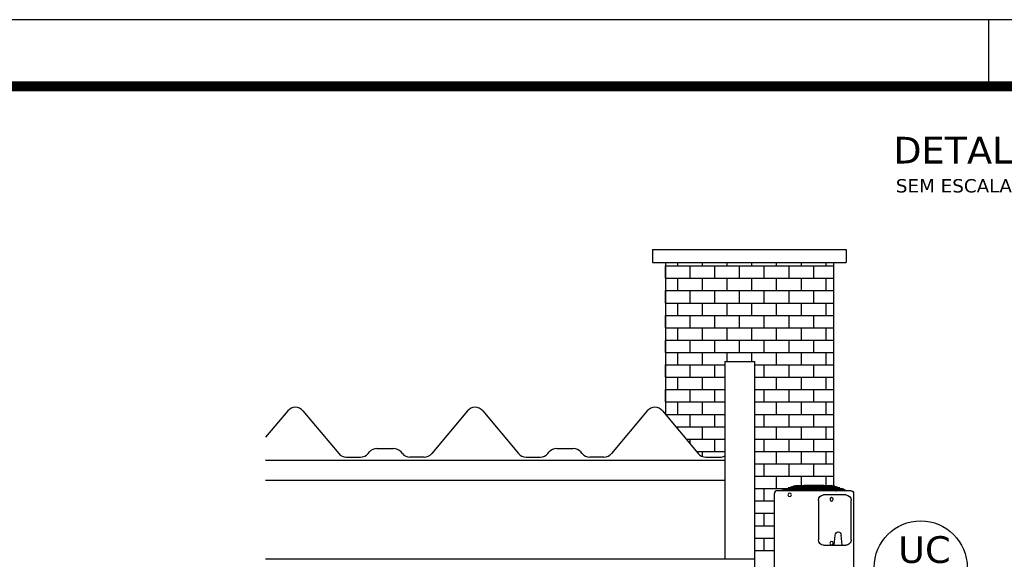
# Model space of a CAD drawing. Extents: x 40.7 to 137.4, y -250.8 to -221.5.
# Tile 214 of 256: x 78 to 82.9, y -224.2 to -221.5. Entities that reach past the tile are written whole.
import ezdxf

# ---------------------------------------------------------------- set-up
doc = ezdxf.new("R2010")
doc.units = 0
doc.header["$MEASUREMENT"] = 0
doc.layers.get('0').update_dxf_attribs({"linetype": 'CONTINUOUS'})
for name, color, linetype in [('ARC_EQUIP', 6, 'CONTINUOUS'), ('ARQ_ALV_ALT', 7, 'CONTINUOUS'), ('ARQ_PIS_PAG', 9, 'CONTINUOUS'), ('ARQ_VIS_001', 6, 'CONTINUOUS'), ('ARQ_VIS_002', 5, 'CONTINUOUS'), ('ARQ_VIS_004', 9, 'CONTINUOUS'), ('I-AC_EQUIP', 6, 'CONTINUOUS'), ('PRANCHA', 8, 'CONTINUOUS'), ('TXAMB', 2, 'CONTINUOUS')]:
    doc.layers.add(name, color=color, linetype=linetype)
doc.styles.add('AMB75', font='verdana.ttf')

# ---------------------------------------------------------------- blocks, each defined once
blk = doc.blocks.new('A$C0B156F44')
at = {"color": 155}
for p, q in [((0.1996, 0.2849), (0.1662, 0.2705)), ((0.1996, 0.2849), (0.1994, 0.2392)), ((0.2381, 0.3075), (0.1996, 0.2849)), ((0.2204, 0.3646), (0.2104, 0.3525)), ((0.2104, 0.3525), (0.2104, 0.337)), ((0.2634, 0.3525), (0.2104, 0.3525)), ((0.2634, 0.337), (0.2104, 0.337)), ((0.2533, 0.3646), (0.2204, 0.3646)), ((0.2204, 0.3525), (0.2204, 0.337)), ((0.2298, 0.337), (0.2298, 0.3026)), ((0.2764, 0.2844), (0.2381, 0.3075)), ((0.2441, 0.337), (0.2441, 0.3041)), ((0.2634, 0.3525), (0.2533, 0.3646)), ((0.2533, 0.3525), (0.2533, 0.337)), ((0.2634, 0.3525), (0.2634, 0.337)), ((0.2762, 0.2387), (0.2764, 0.2844)), ((0.2764, 0.2844), (0.3097, 0.2696)), ((0.3569, 0.2787), (0.3856, 0.296)), ((0.3667, 0.3298), (0.3742, 0.3389)), ((0.3667, 0.3298), (0.4064, 0.3298)), ((0.3667, 0.3298), (0.3667, 0.3182)), ((0.3667, 0.3182), (0.4064, 0.3182)), ((0.3742, 0.3389), (0.3989, 0.3389)), ((0.3742, 0.3298), (0.3742, 0.3182)), ((0.3811, 0.3182), (0.3811, 0.2935)), ((0.3856, 0.296), (0.4145, 0.2791)), ((0.3918, 0.3182), (0.3918, 0.2924)), ((0.3989, 0.3389), (0.4064, 0.3298)), ((0.3989, 0.3298), (0.3989, 0.3182)), ((0.4064, 0.3298), (0.4064, 0.3182)), ((0.1695, 0.2622), (0.1661, 0.2643)), ((0.1695, 0.2622), (0.1661, 0.2643)), ((0.1994, 0.2392), (0.1661, 0.254)), ((0.1695, 0.2622), (0.1676, 0.2587)), ((0.1695, 0.2622), (0.1715, 0.2657)), ((0.1695, 0.2622), (0.173, 0.2602)), ((0.1695, 0.2622), (0.173, 0.2602)), ((0.1994, 0.2392), (0.2376, 0.2161)), ((0.2376, 0.2161), (0.2762, 0.2387)), ((0.2762, 0.2387), (0.3096, 0.2531)), ((0.3062, 0.2614), (0.3028, 0.2594)), ((0.3062, 0.2614), (0.3028, 0.2594)), ((0.3062, 0.2614), (0.3043, 0.2649)), ((0.3062, 0.2614), (0.3097, 0.2634)), ((0.3062, 0.2614), (0.3097, 0.2634)), ((0.3062, 0.2614), (0.3082, 0.2579)), ((0.3569, 0.2787), (0.332, 0.2677)), ((0.3345, 0.2615), (0.332, 0.263)), ((0.3345, 0.2615), (0.332, 0.263)), ((0.3571, 0.2445), (0.332, 0.2553)), ((0.3345, 0.2615), (0.3331, 0.2588)), ((0.3345, 0.2615), (0.336, 0.2641)), ((0.3345, 0.2615), (0.3371, 0.26)), ((0.3345, 0.2615), (0.3371, 0.26)), ((0.3571, 0.2445), (0.3569, 0.2787)), ((0.386, 0.2276), (0.3571, 0.2445)), ((0.4147, 0.2449), (0.386, 0.2276)), ((0.4145, 0.2791), (0.4147, 0.2449)), ((0.4145, 0.2791), (0.4396, 0.2683)), ((0.4147, 0.2449), (0.4396, 0.2559)), ((0.437, 0.2621), (0.4345, 0.2606)), ((0.437, 0.2621), (0.4345, 0.2606)), ((0.437, 0.2621), (0.4356, 0.2647)), ((0.437, 0.2621), (0.4396, 0.2636)), ((0.437, 0.2621), (0.4396, 0.2636)), ((0.437, 0.2621), (0.4385, 0.2595))]:
    blk.add_line(p, q, dxfattribs=at)
at = {"color": 155, "extrusion": (0, 0, -1)}
for centre, major_axis, start_param, end_param in [((0.2379, 0.2618), (0, 0.0321), 1.570796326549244, 7.85398163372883), ((0.3858, 0.2618), (0, 0.0241), 1.570796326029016, 7.853981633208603), ((0.1695, 0.2622), (0, 0.00895), 1.57079632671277, 7.853981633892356), ((0.1695, 0.2622), (0, 0.0063), 1.57079632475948, 7.853981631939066), ((0.3062, 0.2614), (0, 0.00895), 1.57079632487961, 7.853981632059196), ((0.3062, 0.2614), (0, 0.0063), 1.570796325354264, 7.85398163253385), ((0.3345, 0.2615), (0, 0.00671), 1.57079632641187, 7.853981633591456), ((0.3345, 0.2615), (0, 0.00472), 1.570796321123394, 7.85398162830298), ((0.437, 0.2621), (0, 0.00671), 1.570796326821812, 7.853981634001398), ((0.437, 0.2621), (0, 0.00472), 1.570796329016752, 7.853981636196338)]:
    blk.add_ellipse(centre, major_axis=major_axis, ratio=0.971103, start_param=start_param, end_param=end_param, dxfattribs=at)
at = {"layer": 'ARC_EQUIP'}
for p, q in [((0.0675, 0.0414), (0.0675, 1.4099)), ((0.7927, 1.4354), (0.0922, 1.4354)), ((0.8175, 1.4099), (0.8175, 0.0414)), ((0.4844, 1.3446), (0.4844, 0.9703)), ((0.7448, 1.3955), (0.5339, 1.3955)), ((0.7943, 0.9703), (0.7943, 1.3446)), ((0.6345, 0.9193), (0.6436, 1.0161)), ((0.7093, 0.9193), (0.7001, 1.0161)), ((0.5339, 0.9193), (0.7448, 0.9193)), ((0.2112, 0.2917), (0.1819, 0.2917)), ((0.2298, 0.3152), (0.1939, 0.3152)), ((0.3811, 0.3152), (0.2441, 0.3152)), ((0.3783, 0.2917), (0.2644, 0.2917)), ((0.4157, 0.3152), (0.3918, 0.3152)), ((0.427, 0.2917), (0.3931, 0.2917)), ((0.1444, 0.2642), (0.1444, 0.1193)), ((0.1572, 0.2662), (0.1572, 0.1913)), ((0.4518, 0.1913), (0.1572, 0.1913)), ((0.4518, 0.2662), (0.4518, 0.1913)), ((0.4652, 0.1193), (0.4652, 0.2642)), ((0.8175, 0.1193), (0.0675, 0.1193)), ((0.758, 0.1), (0.0675, 0.1)), ((0.7805, 0.0677), (0.758, 0.1)), ((0, 0.0119), (0, 0)), ((0.0318, 0.0119), (0, 0.0119)), ((0, 0), (0.0414, 0)), ((0.0318, 0.0119), (0.0683, 0.0351)), ((0.0414, 0), (0.0761, 0.0221)), ((0.8175, 0.0505), (0.0675, 0.0505)), ((0.0761, 0.0221), (0.0683, 0.0351)), ((0.7927, 0.0159), (0.0922, 0.0159)), ((0.8175, 0.0677), (0.7805, 0.0677)), ((0.8167, 0.0351), (0.8089, 0.022)), ((0.8435, 0), (0.8089, 0.022)), ((0.8531, 0.0119), (0.8167, 0.0351)), ((0.8849, 0), (0.8435, 0)), ((0.8531, 0.0119), (0.8849, 0.0119)), ((0.8849, 0.0119), (0.8849, 0))]:
    blk.add_line(p, q, dxfattribs=at)
blk.add_ellipse((0.0922, 1.4099), major_axis=(0, 0.0255), ratio=0.971103, start_param=0, end_param=1.570796, dxfattribs=at)
at = {"layer": 'ARC_EQUIP', "extrusion": (0, 0, -1)}
for centre, major_axis, ratio, start_param, end_param in [((0.2116, 1.3971), (0, 0.0168), 0.971103, 1.570796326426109, 7.853981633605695), ((0.7927, 1.4099), (0, 0.0255), 0.971103, 0, 1.570796), ((0.5339, 1.3446), (0, 0.051), 0.971103, 4.712389, 6.283185), ((0.609, 1.3544), (0, 0.0168), 0.971103, 1.570796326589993, 7.85398163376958), ((0.7448, 1.3446), (0, 0.051), 0.971103, 0, 1.570796), ((0.6719, 1.0161), (0, 0.0291), 0.971103, -1.570796, 1.570796), ((0.5339, 0.9703), (0, 0.051), 0.971103, 3.141593, 4.712389), ((0.609, 0.9393), (0, 0.0168), 0.971103, 1.570796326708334, 7.85398163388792), ((0.7448, 0.9703), (0, 0.051), 0.971103, 1.570796, 3.141593), ((0.1939, 0.2642), (0, 0.051), 0.971103, -1.570796, 0), ((0.1819, 0.2662), (0, 0.0255), 0.971103, -1.570796, 0), ((0.4157, 0.2642), (0, 0.051), 0.971103, 0, 1.570796), ((0.427, 0.2662), (0, 0.0255), 0.971103, 0, 1.570796), ((0.4416, 0.1589), (0, 0.0111), 0.971103, 1.570796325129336, 7.853981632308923), ((0.0922, 0.0414), (-0.0178, 0.0178), 1, 5.238108, 5.497787), ((0.0922, 0.0414), (0, 0.0255), 0.971103, 3.141593, 3.849381), ((0.2082, 0.0718), (0, 0.0111), 0.971103, 1.570796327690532, 7.853981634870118), ((0.4655, 0.0718), (0, 0.0111), 0.971103, 1.570796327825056, 7.853981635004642), ((0.7071, 0.0718), (0, 0.0111), 0.971103, 1.570796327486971, 7.853981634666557), ((0.7927, 0.0414), (0, 0.0255), 0.971103, 2.433804, 3.141593), ((0.7927, 0.0414), (0.0178, 0.0178), 1, 0.785398, 1.045078)]:
    blk.add_ellipse(centre, major_axis=major_axis, ratio=ratio, start_param=start_param, end_param=end_param, dxfattribs=at)
at = {"layer": 'I-AC_EQUIP', "color": 155}
for p, q in [((0.1349, 1.4354), (0.1349, 1.4377)), ((0.1366, 1.4377), (0.1349, 1.4377)), ((0.1504, 1.4414), (0.143, 1.4388)), ((0.7369, 1.4447), (0.148, 1.4447)), ((0.7369, 1.4414), (0.148, 1.4414)), ((0.1667, 1.4414), (0.1496, 1.4354)), ((0.1629, 1.4457), (0.1599, 1.4447)), ((0.7243, 1.449), (0.1607, 1.449)), ((0.7243, 1.4457), (0.1607, 1.4457)), ((0.2155, 1.4371), (0.1712, 1.4371)), ((0.175, 1.45), (0.1723, 1.449)), ((0.7119, 1.4533), (0.1731, 1.4533)), ((0.7119, 1.45), (0.1731, 1.45)), ((0.1792, 1.4457), (0.1762, 1.4447)), ((0.1872, 1.4543), (0.1844, 1.4533)), ((0.1857, 1.4576), (0.6993, 1.4576)), ((0.1857, 1.4543), (0.6993, 1.4543)), ((0.1913, 1.45), (0.1886, 1.449)), ((0.1993, 1.4585), (0.1966, 1.4576)), ((0.6871, 1.4618), (0.1978, 1.4618)), ((0.6871, 1.4585), (0.1978, 1.4585)), ((0.2035, 1.4543), (0.2007, 1.4533)), ((0.2291, 1.4399), (0.2083, 1.4399)), ((0.2115, 1.4628), (0.2087, 1.4618)), ((0.2104, 1.4661), (0.6745, 1.4661)), ((0.2104, 1.4628), (0.6745, 1.4628)), ((0.2156, 1.4585), (0.2129, 1.4576)), ((0.2236, 1.4671), (0.2209, 1.4661)), ((0.6624, 1.4704), (0.2226, 1.4704)), ((0.6624, 1.4671), (0.2226, 1.4671)), ((0.2278, 1.4628), (0.225, 1.4618)), ((0.2343, 1.4708), (0.233, 1.4704)), ((0.2341, 1.4414), (0.233, 1.4408)), ((0.2353, 1.436), (0.2339, 1.4354)), ((0.65, 1.4739), (0.235, 1.4739)), ((0.65, 1.4706), (0.235, 1.4706)), ((0.2465, 1.4414), (0.2353, 1.436)), ((0.2399, 1.4671), (0.2372, 1.4661)), ((0.2431, 1.4457), (0.2409, 1.4447)), ((0.2479, 1.4756), (0.2432, 1.4739)), ((0.2475, 1.4789), (0.6374, 1.4789)), ((0.2475, 1.4756), (0.6374, 1.4756)), ((0.2501, 1.4706), (0.2493, 1.4704)), ((0.2518, 1.45), (0.2499, 1.449)), ((0.2554, 1.4457), (0.2532, 1.4447)), ((0.2601, 1.4798), (0.2573, 1.4789)), ((0.2606, 1.4543), (0.2586, 1.4533)), ((0.2642, 1.4756), (0.2595, 1.4739)), ((0.2599, 1.4832), (0.6251, 1.4832)), ((0.2601, 1.4798), (0.6251, 1.4798)), ((0.2642, 1.45), (0.2622, 1.449)), ((0.2694, 1.4585), (0.2674, 1.4576)), ((0.2729, 1.4543), (0.271, 1.4533)), ((0.2731, 1.4848), (0.6119, 1.4848)), ((0.2781, 1.4628), (0.2761, 1.4618)), ((0.2817, 1.4585), (0.2797, 1.4576)), ((0.2869, 1.4671), (0.2849, 1.4661)), ((0.2904, 1.4628), (0.2885, 1.4618)), ((0.2942, 1.4706), (0.2937, 1.4704)), ((0.2992, 1.4671), (0.2972, 1.4661)), ((0.3044, 1.4756), (0.301, 1.4739)), ((0.3065, 1.4706), (0.306, 1.4704)), ((0.3131, 1.4798), (0.3112, 1.4789)), ((0.3159, 1.4752), (0.3133, 1.4739)), ((0.3169, 1.4756), (0.3159, 1.4752)), ((0.3498, 1.4848), (0.3498, 1.486)), ((0.5351, 1.486), (0.3498, 1.486)), ((0.3638, 1.4661), (0.3638, 1.4671)), ((0.3643, 1.4618), (0.3643, 1.4628)), ((0.3643, 1.4576), (0.3643, 1.4585)), ((0.3643, 1.4533), (0.3643, 1.4543)), ((0.3643, 1.449), (0.3643, 1.45)), ((0.3643, 1.4447), (0.3643, 1.4457)), ((0.3643, 1.4354), (0.3643, 1.4414)), ((0.3912, 1.4748), (0.3684, 1.4748)), ((0.3729, 1.4739), (0.3729, 1.4748)), ((0.3773, 1.4739), (0.3773, 1.4748)), ((0.4045, 1.4798), (0.4047, 1.4789)), ((0.4246, 1.4748), (0.4084, 1.4748)), ((0.4117, 1.486), (0.4117, 1.4862)), ((0.4117, 1.4862), (0.4733, 1.4862)), ((0.4131, 1.4739), (0.4131, 1.4748)), ((0.4175, 1.4739), (0.4175, 1.4748)), ((0.4285, 1.4798), (0.4283, 1.4789)), ((0.4398, 1.4756), (0.4398, 1.4739)), ((0.4398, 1.4706), (0.4398, 1.4704)), ((0.4398, 1.4671), (0.4398, 1.4661)), ((0.4398, 1.4628), (0.4398, 1.4618)), ((0.4398, 1.4585), (0.4398, 1.4576)), ((0.4398, 1.4543), (0.4398, 1.4533)), ((0.4398, 1.45), (0.4398, 1.449)), ((0.4398, 1.4457), (0.4398, 1.4447)), ((0.4398, 1.4414), (0.4398, 1.4354)), ((0.4452, 1.4756), (0.4452, 1.4739)), ((0.4452, 1.4706), (0.4452, 1.4704)), ((0.4452, 1.4671), (0.4452, 1.4661)), ((0.4452, 1.4628), (0.4452, 1.4618)), ((0.4452, 1.4585), (0.4452, 1.4576)), ((0.4452, 1.4543), (0.4452, 1.4533)), ((0.4452, 1.45), (0.4452, 1.449)), ((0.4452, 1.4457), (0.4452, 1.4447)), ((0.4452, 1.4414), (0.4452, 1.4354)), ((0.4766, 1.4748), (0.4603, 1.4748)), ((0.4675, 1.4739), (0.4675, 1.4748)), ((0.4719, 1.4739), (0.4719, 1.4748)), ((0.4733, 1.486), (0.4733, 1.4862)), ((0.5165, 1.4748), (0.4938, 1.4748)), ((0.5076, 1.4739), (0.5076, 1.4748)), ((0.512, 1.4739), (0.512, 1.4748)), ((0.5206, 1.4618), (0.5206, 1.4628)), ((0.5206, 1.4576), (0.5206, 1.4585)), ((0.5206, 1.4533), (0.5206, 1.4543)), ((0.5206, 1.449), (0.5206, 1.45)), ((0.5206, 1.4447), (0.5206, 1.4457)), ((0.5206, 1.4354), (0.5206, 1.4414)), ((0.5212, 1.4661), (0.5212, 1.4671)), ((0.5351, 1.4848), (0.5351, 1.486)), ((0.5681, 1.4756), (0.5691, 1.4752)), ((0.5691, 1.4752), (0.5716, 1.4739)), ((0.5718, 1.4798), (0.5738, 1.4789)), ((0.5784, 1.4706), (0.579, 1.4704)), ((0.5806, 1.4756), (0.5839, 1.4739)), ((0.5857, 1.4671), (0.5877, 1.4661)), ((0.5907, 1.4706), (0.5913, 1.4704)), ((0.5945, 1.4628), (0.5965, 1.4618)), ((0.5981, 1.4671), (0.6, 1.4661)), ((0.6033, 1.4585), (0.6052, 1.4576)), ((0.6068, 1.4628), (0.6088, 1.4618)), ((0.612, 1.4543), (0.614, 1.4533)), ((0.6156, 1.4585), (0.6176, 1.4576)), ((0.6207, 1.4756), (0.6254, 1.4739)), ((0.6208, 1.45), (0.6228, 1.449)), ((0.6243, 1.4543), (0.6263, 1.4533)), ((0.6249, 1.4798), (0.6276, 1.4789)), ((0.6295, 1.4457), (0.6317, 1.4447)), ((0.6331, 1.45), (0.6351, 1.449)), ((0.6348, 1.4706), (0.6356, 1.4704)), ((0.637, 1.4756), (0.6417, 1.4739)), ((0.6385, 1.4414), (0.6496, 1.436)), ((0.6419, 1.4457), (0.644, 1.4447)), ((0.645, 1.4671), (0.6478, 1.4661)), ((0.6496, 1.436), (0.6511, 1.4354)), ((0.6507, 1.4708), (0.6519, 1.4704)), ((0.6508, 1.4414), (0.652, 1.4408)), ((0.6559, 1.4399), (0.664, 1.4399)), ((0.6572, 1.4628), (0.6599, 1.4618)), ((0.6613, 1.4671), (0.6641, 1.4661)), ((0.6765, 1.4399), (0.6641, 1.4399)), ((0.6693, 1.4585), (0.6721, 1.4576)), ((0.7137, 1.4371), (0.6694, 1.4371)), ((0.6735, 1.4628), (0.6762, 1.4618)), ((0.6815, 1.4543), (0.6842, 1.4533)), ((0.6856, 1.4585), (0.6884, 1.4576)), ((0.6936, 1.45), (0.6964, 1.449)), ((0.6978, 1.4543), (0.7005, 1.4533)), ((0.7058, 1.4457), (0.7088, 1.4447)), ((0.7099, 1.45), (0.7127, 1.449)), ((0.7182, 1.4414), (0.7353, 1.4354)), ((0.7221, 1.4457), (0.7251, 1.4447)), ((0.7345, 1.4414), (0.7419, 1.4388)), ((0.7483, 1.4377), (0.7501, 1.4377)), ((0.7501, 1.4377), (0.7501, 1.4354))]:
    blk.add_line(p, q, dxfattribs=at)
for points in [[(0.233, 1.4408), (0.2317, 1.4403), (0.2304, 1.44), (0.2291, 1.4399)], [(0.652, 1.4408), (0.6532, 1.4403), (0.6545, 1.44), (0.6559, 1.4399)]]:
    blk.add_lwpolyline(points, dxfattribs=at)
for centre, radius, start, end in [((0.1366, 1.457), 0.0193, 270, 289.33645), ((0.148, 1.443), 0.00165, 90, 270), ((0.1607, 1.4474), 0.00165, 90, 270), ((0.1712, 1.4325), 0.0046, 90, 141.74297), ((0.173, 1.4516), 0.00165, 90, 270), ((0.1854, 1.4559), 0.00165, 90, 270), ((0.1978, 1.4602), 0.00165, 90, 270), ((0.2083, 1.4372), 0.0027, 90, 181.41031), ((0.2102, 1.4644), 0.00165, 90, 270), ((0.2155, 1.4325), 0.0046, 38.25703, 90), ((0.2226, 1.4687), 0.00165, 90, 270), ((0.235, 1.4723), 0.00165, 90, 245.15552), ((0.2473, 1.4772), 0.00165, 90, 270), ((0.2597, 1.4815), 0.00165, 90, 270), ((0.2729, 1.4831), 0.00165, 90, 179.76624), ((0.3671, 1.4682), 0.0033, 131.28241, 137.99134), ((0.3684, 1.4781), 0.0033, 229.60618, 270), ((0.3912, 1.4781), 0.0033, 270, 310.39382), ((0.4084, 1.4781), 0.0033, 229.60618, 270), ((0.4246, 1.4781), 0.0033, 270, 310.39382), ((0.4425, 1.4788), 0.0027, 156.75873, 178.04383), ((0.4425, 1.435), 0.0027, 8.36457, 171.63543), ((0.4425, 1.4788), 0.0027, 1.95617, 23.24127), ((0.4603, 1.4781), 0.0033, 229.60618, 270), ((0.4766, 1.4781), 0.0033, 270, 310.39382), ((0.4938, 1.4781), 0.0033, 229.60618, 270), ((0.5165, 1.4781), 0.0033, 270, 310.39382), ((0.5179, 1.4682), 0.0033, 42.00866, 48.71759), ((0.612, 1.4831), 0.00165, 0.23376, 90), ((0.6252, 1.4815), 0.00165, 270, 90), ((0.6376, 1.4772), 0.00165, 270, 90), ((0.65, 1.4723), 0.00165, 294.84448, 90), ((0.664, 1.4372), 0.0027, 90, 223.04063), ((0.6624, 1.4687), 0.00165, 270, 90), ((0.6694, 1.4325), 0.0046, 90, 141.74297), ((0.6748, 1.4644), 0.00165, 270, 90), ((0.6766, 1.4372), 0.0027, 358.58969, 90), ((0.6871, 1.4602), 0.00165, 270, 90), ((0.6995, 1.4559), 0.00165, 270, 90), ((0.7119, 1.4516), 0.00165, 270, 90), ((0.7137, 1.4325), 0.0046, 38.25703, 90), ((0.7243, 1.4474), 0.00165, 270, 90), ((0.737, 1.443), 0.00165, 270, 90), ((0.7483, 1.457), 0.0193, 250.66355, 270)]:
    blk.add_arc(centre, radius, start, end, dxfattribs=at)
for points, start_tangent, end_tangent in [([(0.4288, 1.4789), (0.4288, 1.4793), (0.4287, 1.4799)], (-0.024044, 0.999711), (-0.289606, 0.957146)), ([(0.4563, 1.4799), (0.4562, 1.4793), (0.4561, 1.4789)], (-0.289606, -0.957146), (-0.024044, -0.999711))]:
    blk.add_spline(points, degree=3, dxfattribs=dict(at, start_tangent=start_tangent, end_tangent=end_tangent))

msp = doc.modelspace()

# ---------------------------------------------------------------- linework, layer by layer
at = {"color": 1}
msp.add_circle((82.519, -224.2242), 0.2355, dxfattribs=at)
at = {"layer": 'ARQ_ALV_ALT'}
for p, q in [((81.5281, -223.183), (81.5281, -224.183)), ((81.5281, -223.183), (81.6781, -223.183)), ((81.6781, -223.183), (81.6781, -224.3478)), ((81.6781, -224.183), (79.2075, -224.183))]:
    msp.add_line(p, q, dxfattribs=at)
at = {"layer": 'ARQ_PIS_PAG', "color": 42, "true_color": 0xd28004}
for p, q in [((81.2281, -222.7006), (82.0781, -222.7006)), ((81.2283, -222.7631), (81.2283, -222.7006)), ((81.2908, -222.7006), (81.2908, -222.683)), ((81.3533, -222.7631), (81.3533, -222.7006)), ((81.4158, -222.7006), (81.4158, -222.683)), ((81.4783, -222.7631), (81.4783, -222.7006)), ((81.5408, -222.7006), (81.5408, -222.683)), ((81.6033, -222.7631), (81.6033, -222.7006)), ((81.6658, -222.7006), (81.6658, -222.683)), ((81.7283, -222.7631), (81.7283, -222.7006)), ((81.7908, -222.7006), (81.7908, -222.683)), ((81.8533, -222.7631), (81.8533, -222.7006)), ((81.9158, -222.7006), (81.9158, -222.683)), ((81.9783, -222.7631), (81.9783, -222.7006)), ((82.0408, -222.7006), (82.0408, -222.683)), ((81.2281, -222.7631), (82.0781, -222.7631)), ((81.2908, -222.8256), (81.2908, -222.7631)), ((81.4158, -222.8256), (81.4158, -222.7631)), ((81.5408, -222.8256), (81.5408, -222.7631)), ((81.6658, -222.8256), (81.6658, -222.7631)), ((81.7908, -222.8256), (81.7908, -222.7631)), ((81.9158, -222.8256), (81.9158, -222.7631)), ((82.0408, -222.8256), (82.0408, -222.7631)), ((81.2281, -222.8256), (82.0781, -222.8256)), ((81.2283, -222.8881), (81.2283, -222.8256)), ((81.3533, -222.8881), (81.3533, -222.8256)), ((81.4783, -222.8881), (81.4783, -222.8256)), ((81.6033, -222.8881), (81.6033, -222.8256)), ((81.7283, -222.8881), (81.7283, -222.8256)), ((81.8533, -222.8881), (81.8533, -222.8256)), ((81.9783, -222.8881), (81.9783, -222.8256)), ((81.2281, -222.8881), (82.0781, -222.8881)), ((81.2908, -222.9506), (81.2908, -222.8881)), ((81.4158, -222.9506), (81.4158, -222.8881)), ((81.5408, -222.9506), (81.5408, -222.8881)), ((81.6658, -222.9506), (81.6658, -222.8881)), ((81.7908, -222.9506), (81.7908, -222.8881)), ((81.9158, -222.9506), (81.9158, -222.8881)), ((82.0408, -222.9506), (82.0408, -222.8881)), ((81.2281, -222.9506), (82.0781, -222.9506)), ((81.2283, -223.0131), (81.2283, -222.9506)), ((81.3533, -223.0131), (81.3533, -222.9506)), ((81.4783, -223.0131), (81.4783, -222.9506)), ((81.6033, -223.0131), (81.6033, -222.9506)), ((81.7283, -223.0131), (81.7283, -222.9506)), ((81.8533, -223.0131), (81.8533, -222.9506)), ((81.9783, -223.0131), (81.9783, -222.9506)), ((81.2281, -223.0131), (82.0781, -223.0131)), ((81.2908, -223.0756), (81.2908, -223.0131)), ((81.4158, -223.0756), (81.4158, -223.0131)), ((81.5408, -223.0756), (81.5408, -223.0131)), ((81.6658, -223.0756), (81.6658, -223.0131)), ((81.7908, -223.0756), (81.7908, -223.0131)), ((81.9158, -223.0756), (81.9158, -223.0131)), ((82.0408, -223.0756), (82.0408, -223.0131)), ((81.2281, -223.0756), (82.0781, -223.0756)), ((81.2283, -223.1381), (81.2283, -223.0756)), ((81.3533, -223.1381), (81.3533, -223.0756)), ((81.4783, -223.1381), (81.4783, -223.0756)), ((81.6033, -223.1381), (81.6033, -223.0756)), ((81.7283, -223.1381), (81.7283, -223.0756)), ((81.8533, -223.1381), (81.8533, -223.0756)), ((81.9783, -223.1381), (81.9783, -223.0756)), ((81.2281, -223.1381), (82.0781, -223.1381)), ((81.2908, -223.2006), (81.2908, -223.1381)), ((81.4158, -223.2006), (81.4158, -223.1381)), ((81.5408, -223.183), (81.5408, -223.1381)), ((81.6658, -223.183), (81.6658, -223.1381)), ((81.7908, -223.2006), (81.7908, -223.1381)), ((81.9158, -223.2006), (81.9158, -223.1381)), ((82.0408, -223.2006), (82.0408, -223.1381)), ((81.2281, -223.2006), (81.5281, -223.2006)), ((81.2283, -223.2631), (81.2283, -223.2006)), ((81.3533, -223.2631), (81.3533, -223.2006)), ((81.4783, -223.2631), (81.4783, -223.2006)), ((81.6781, -223.2006), (82.0781, -223.2006)), ((81.7283, -223.2631), (81.7283, -223.2006)), ((81.8533, -223.2631), (81.8533, -223.2006)), ((81.9783, -223.2631), (81.9783, -223.2006)), ((81.2281, -223.2631), (81.5281, -223.2631)), ((81.2908, -223.3256), (81.2908, -223.2631)), ((81.4158, -223.3256), (81.4158, -223.2631)), ((81.6781, -223.2631), (82.0781, -223.2631)), ((81.7908, -223.3256), (81.7908, -223.2631)), ((81.9158, -223.3256), (81.9158, -223.2631)), ((82.0408, -223.3256), (82.0408, -223.2631)), ((81.2281, -223.3256), (81.5281, -223.3256)), ((81.2283, -223.3881), (81.2283, -223.3256)), ((81.3533, -223.3881), (81.3533, -223.3256)), ((81.4783, -223.3881), (81.4783, -223.3256)), ((81.6781, -223.3256), (82.0781, -223.3256)), ((81.7283, -223.3881), (81.7283, -223.3256)), ((81.8533, -223.3881), (81.8533, -223.3256)), ((81.9783, -223.3881), (81.9783, -223.3256)), ((81.2281, -223.3881), (81.5281, -223.3881)), ((81.2908, -223.4506), (81.2908, -223.3881)), ((81.4158, -223.4506), (81.4158, -223.3881)), ((81.6781, -223.3881), (82.0781, -223.3881)), ((81.7908, -223.4506), (81.7908, -223.3881)), ((81.9158, -223.4506), (81.9158, -223.3881)), ((82.0408, -223.4506), (82.0408, -223.3881)), ((81.2283, -223.4506), (81.5281, -223.4506)), ((81.3533, -223.5131), (81.3533, -223.4506)), ((81.4783, -223.5131), (81.4783, -223.4506)), ((81.6781, -223.4506), (82.0781, -223.4506)), ((81.7283, -223.5131), (81.7283, -223.4506)), ((81.8533, -223.5131), (81.8533, -223.4506)), ((81.9783, -223.5131), (81.9783, -223.4506)), ((81.2807, -223.5131), (81.5281, -223.5131)), ((81.2908, -223.5251), (81.2908, -223.5131)), ((81.4158, -223.5756), (81.4158, -223.5131)), ((81.6781, -223.5131), (82.0781, -223.5131)), ((81.7908, -223.5756), (81.7908, -223.5131)), ((81.9158, -223.5756), (81.9158, -223.5131)), ((82.0408, -223.5756), (82.0408, -223.5131)), ((81.3332, -223.5756), (81.5281, -223.5756)), ((81.3533, -223.5996), (81.3533, -223.5756)), ((81.4783, -223.6381), (81.4783, -223.5756)), ((81.6781, -223.5756), (82.0781, -223.5756)), ((81.7283, -223.6381), (81.7283, -223.5756)), ((81.8533, -223.6381), (81.8533, -223.5756)), ((81.9783, -223.6381), (81.9783, -223.5756)), ((81.3856, -223.6381), (81.5281, -223.6381)), ((81.4158, -223.6636), (81.4158, -223.6381)), ((81.6781, -223.6381), (82.0781, -223.6381)), ((81.7908, -223.7006), (81.7908, -223.6381)), ((81.9158, -223.7006), (81.9158, -223.6381)), ((82.0408, -223.7006), (82.0408, -223.6381)), ((81.6781, -223.7006), (82.0781, -223.7006)), ((81.7283, -223.7631), (81.7283, -223.7006)), ((81.8533, -223.7631), (81.8533, -223.7006)), ((81.9783, -223.7631), (81.9783, -223.7006)), ((81.6781, -223.7631), (82.0781, -223.7631)), ((81.7908, -223.8256), (81.7908, -223.7631)), ((81.9158, -223.8103), (81.9158, -223.7631)), ((82.0408, -223.8103), (82.0408, -223.7631)), ((81.6781, -223.8256), (81.8419, -223.8256)), ((81.7283, -223.8881), (81.7283, -223.8256)), ((81.6781, -223.8881), (81.7798, -223.8881)), ((81.6781, -223.9506), (81.7798, -223.9506)), ((81.7283, -224.0131), (81.7283, -223.9506)), ((81.6781, -224.0131), (81.7798, -224.0131)), ((81.6781, -224.0756), (81.7798, -224.0756)), ((81.7283, -224.1381), (81.7283, -224.0756)), ((81.6781, -224.1381), (81.7798, -224.1381))]:
    msp.add_line(p, q, dxfattribs=at)
at = {"layer": 'ARQ_VIS_001'}
for p, q in [((79.3193, -223.433), (79.2075, -223.5662)), ((79.3959, -223.433), (79.577, -223.6488)), ((80.2281, -223.433), (80.047, -223.6488)), ((80.3047, -223.433), (80.4857, -223.6488)), ((81.1369, -223.433), (80.9558, -223.6488)), ((81.2135, -223.433), (81.3945, -223.6488)), ((79.7253, -223.6488), (79.732, -223.6408)), ((79.7703, -223.623), (79.8537, -223.623)), ((79.8986, -223.6488), (79.892, -223.6408)), ((80.6341, -223.6488), (80.6408, -223.6408)), ((80.6791, -223.623), (80.7625, -223.623)), ((80.8074, -223.6488), (80.8008, -223.6408)), ((79.6153, -223.6666), (79.687, -223.6666)), ((80.0087, -223.6666), (79.9369, -223.6666)), ((80.524, -223.6666), (80.5958, -223.6666)), ((80.9175, -223.6666), (80.8457, -223.6666)), ((81.4328, -223.6666), (81.5046, -223.6666))]:
    msp.add_line(p, q, dxfattribs=at)
for centre, start, end in [((79.3576, -223.4651), 40, 140), ((80.2664, -223.4651), 40, 140), ((81.1752, -223.4651), 40, 140), ((79.6153, -223.6166), 220, 270), ((79.687, -223.6166), 270, 320), ((79.7703, -223.673), 90, 140), ((79.8537, -223.673), 40, 90), ((79.9369, -223.6166), 220, 270), ((80.0087, -223.6166), 270, 320), ((80.524, -223.6166), 220, 270), ((80.5958, -223.6166), 270, 320), ((80.6791, -223.673), 90, 140), ((80.7625, -223.673), 40, 90), ((80.8457, -223.6166), 220, 270), ((80.9175, -223.6166), 270, 320), ((81.4328, -223.6166), 220, 270), ((81.5046, -223.6166), 270, 297.9814)]:
    msp.add_arc(centre, 0.05, start, end, dxfattribs=at)
at = {"layer": 'ARQ_VIS_002'}
for p, q in [((79.2075, -223.6827), (81.5281, -223.6827)), ((79.2075, -223.7827), (81.5281, -223.7827))]:
    msp.add_line(p, q, dxfattribs=at)
at = {"layer": 'ARQ_VIS_004'}
for p, q in [((81.1631, -222.618), (82.1431, -222.618)), ((81.1631, -222.618), (81.1631, -222.683)), ((82.1431, -222.618), (82.1431, -222.683)), ((81.1631, -222.683), (82.1431, -222.683)), ((81.2281, -222.683), (81.2281, -223.4504)), ((82.0781, -222.683), (82.0781, -223.8133))]:
    msp.add_line(p, q, dxfattribs=at)
at = {"layer": 'PRANCHA'}
for p, q in [((91.6921, -221.4566), (49.511, -221.4566)), ((82.8632, -221.794), (82.8632, -221.4566))]:
    msp.add_line(p, q, dxfattribs=at)
at = {"layer": 'PRANCHA', "const_width": 0.0506}
msp.add_lwpolyline([(50.3546, -221.794), (50.3546, -250.494), (91.3546, -250.494), (91.3546, -221.794), (50.3546, -221.794)], dxfattribs=at)

# ---------------------------------------------------------------- block references
at = {"xscale": 0.5333333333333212, "yscale": 0.5333333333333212, "zscale": 0.5333333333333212}
msp.add_blockref('A$C0B156F44', (81.7438, -224.6022), dxfattribs=at)

# ---------------------------------------------------------------- texts
at = {"layer": 'TXAMB', "attachment_point": 7, "style": 'AMB75'}
for s, insert, char_height, width in [('DETALHES DE INSTALAÇÃO DA UNIDADE EXTERNA', (82.3807, -222.2189), 0.135, 6.407573), ('SEM ESCALA', (82.3935, -222.3308), 0.0675, 3.203787), ('UC', (82.4052, -224.2039), 0.135, 6.407573)]:
    msp.add_mtext(s, dxfattribs=dict(at, insert=insert, char_height=char_height, width=width))

doc.saveas('drawing.dxf')
